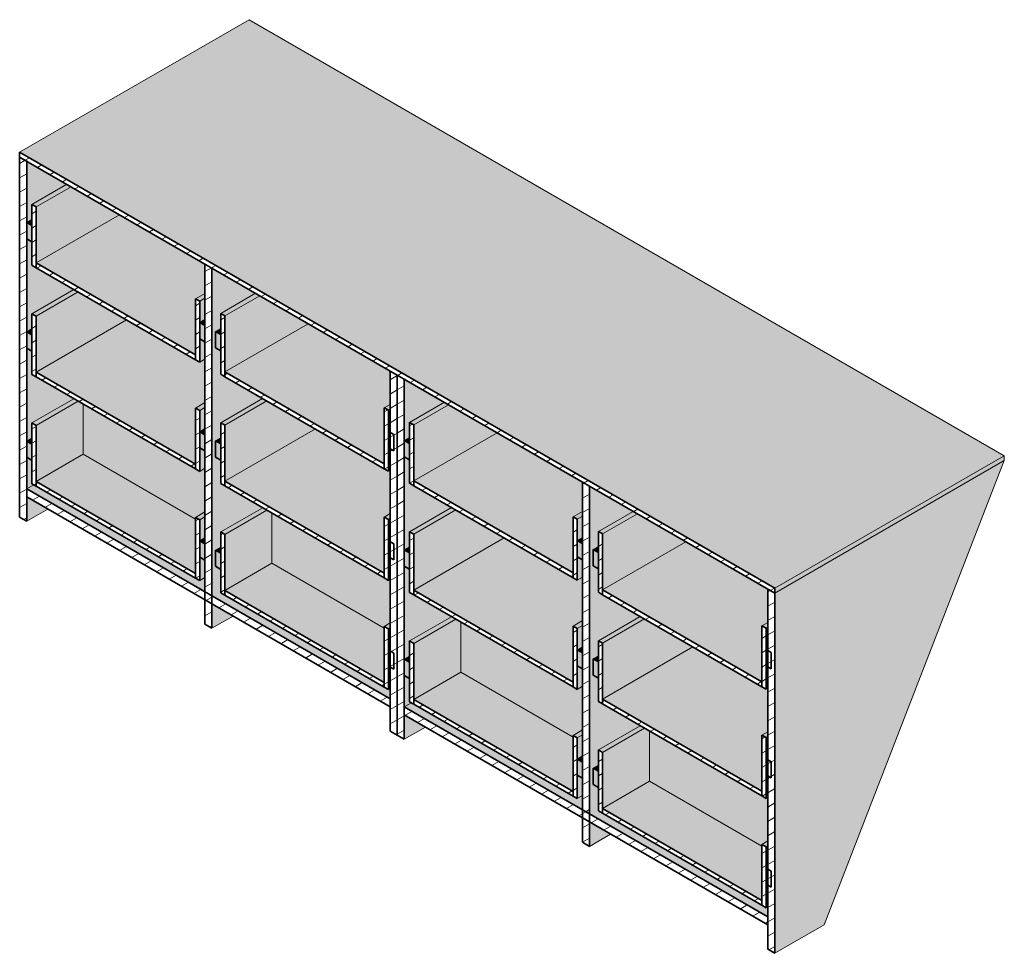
# Model space of a CAD drawing. Header units: centimetres. Extents: x 23525 to 26452, y -3614 to 11857.
# Tile 2 of 4: x 23864 to 24062, y -3610 to -3422. Entities that reach past the tile are written whole.
import ezdxf

# ---------------------------------------------------------------- set-up
doc = ezdxf.new("R2010")
doc.units = ezdxf.units.CM
doc.layers.add('A-GENM', color=13, linetype='Continuous', lineweight=18)
pattern_1 = [(30, (124668.668, 54055.853), (-1.25, 2.16506351), [])]

# ---------------------------------------------------------------- blocks, each defined once
blk = doc.blocks.new('FURN_Med_E25-S-08 - E25-S-08-9178987-E25-S-08-2')
at = {"layer": 'A-GENM'}
for points in [[(23797.52, -3536.71), (23843.71, -3510.04), (23691.67, -3422.27), (23645.49, -3448.93), (23794.17, -3534.77)], [(23648.82, -3471.21), (23665.6, -3461.52), (23655.84, -3455.88), (23648.82, -3459.94), (23648.82, -3469.26)], [(23647.97, -3463.71), (23647.97, -3462.49), (23646.91, -3463.1)], [(23680.88, -3489.72), (23680.88, -3478.45), (23682.79, -3477.35), (23682.79, -3471.45), (23665.6, -3461.52), (23648.82, -3471.21), (23670.66, -3483.82)], [(23648.82, -3493.19), (23667.01, -3482.69), (23657.25, -3477.06), (23648.82, -3481.93), (23648.82, -3490.7)], [(23686.82, -3493.15), (23703.6, -3483.46), (23693.85, -3477.83), (23686.82, -3481.88), (23686.82, -3492.75)], [(23680.88, -3511.71), (23680.88, -3500.44), (23682.79, -3499.34), (23682.79, -3490.58), (23681.73, -3491.19), (23667.01, -3482.69), (23648.82, -3493.19), (23670.66, -3505.81)], [(23682.79, -3483.82), (23682.79, -3482.59), (23681.73, -3483.21)], [(23647.97, -3485.7), (23647.97, -3484.48), (23646.91, -3485.09)], [(23685.98, -3485.66), (23685.98, -3484.43), (23684.91, -3485.04)], [(23718.89, -3511.66), (23718.89, -3500.4), (23720.09, -3499.7), (23720.09, -3492.98), (23703.6, -3483.46), (23686.82, -3493.15), (23708.67, -3505.76)], [(23648.82, -3515.19), (23658.26, -3509.74), (23658.26, -3499.63), (23657.26, -3499.05), (23648.82, -3503.92), (23648.82, -3512.69)], [(23680.88, -3522.8), (23680.88, -3522.44), (23682.79, -3521.34), (23682.79, -3512.63), (23682.73, -3512.6), (23681.73, -3513.18), (23658.26, -3499.63), (23658.26, -3509.74), (23680.26, -3522.44)], [(23686.82, -3515.14), (23705.02, -3504.63), (23695.26, -3499), (23686.82, -3503.87), (23686.82, -3512.64)], [(23724.83, -3515.09), (23741.61, -3505.41), (23731.85, -3499.77), (23724.83, -3503.83), (23724.83, -3507.44)], [(23647.97, -3507.7), (23647.97, -3506.47), (23646.91, -3507.08)], [(23682.79, -3505.81), (23682.79, -3504.58), (23681.73, -3505.19)], [(23685.98, -3507.64), (23685.98, -3506.42), (23684.91, -3507.03)], [(23718.89, -3533.65), (23718.89, -3522.38), (23720.09, -3521.69), (23720.09, -3512.93), (23719.74, -3513.13), (23705.02, -3504.63), (23686.82, -3515.14), (23708.67, -3527.75)], [(23720.09, -3505.35), (23720.09, -3504.95), (23719.74, -3505.15), (23719.82, -3505.2)], [(23723.98, -3507.6), (23723.98, -3506.37), (23722.92, -3506.99)], [(23756.9, -3533.61), (23756.9, -3522.34), (23758.81, -3521.24), (23758.81, -3515.33), (23741.61, -3505.41), (23724.83, -3515.09), (23746.68, -3527.7)], [(23680.88, -3533.71), (23680.88, -3522.8), (23658.26, -3509.74), (23648.82, -3515.19), (23662.22, -3522.93)], [(23797.52, -3537.69), (23843.71, -3511.02), (23843.71, -3510.04), (23797.52, -3536.71)], [(23797.52, -3610.19), (23807.46, -3604.45), (23843.71, -3511.02), (23797.52, -3537.69), (23797.52, -3604.58)], [(23686.82, -3537.13), (23696.27, -3531.68), (23696.27, -3521.57), (23695.27, -3520.99), (23686.82, -3525.87), (23686.82, -3536.73)], [(23718.89, -3544.74), (23718.89, -3544.38), (23720.09, -3543.68), (23720.09, -3534.92), (23719.74, -3535.12), (23696.27, -3521.57), (23696.27, -3531.68), (23718.26, -3544.38)], [(23724.83, -3537.08), (23743.02, -3526.58), (23733.27, -3520.94), (23724.83, -3525.81), (23724.83, -3534.59)], [(23762.84, -3537.04), (23779.62, -3527.35), (23769.86, -3521.72), (23762.84, -3525.77), (23762.84, -3536.71)], [(23682.79, -3527.8), (23682.79, -3526.58), (23681.73, -3527.19)], [(23720.09, -3527.34), (23720.09, -3526.93), (23719.74, -3527.14), (23719.82, -3527.18)], [(23756.9, -3555.6), (23756.9, -3544.33), (23758.81, -3543.23), (23758.81, -3534.46), (23757.75, -3535.08), (23743.02, -3526.58), (23724.83, -3537.08), (23746.68, -3549.69)], [(23758.81, -3527.7), (23758.81, -3526.48), (23757.75, -3527.09)], [(23794.91, -3555.55), (23794.91, -3544.28), (23796.11, -3543.59), (23796.11, -3536.87), (23779.62, -3527.35), (23762.84, -3537.04), (23794.17, -3555.12)], [(23685.98, -3529.64), (23685.98, -3528.42), (23684.91, -3529.03)], [(23723.98, -3529.59), (23723.98, -3528.36), (23722.92, -3528.97)], [(23761.99, -3529.54), (23761.99, -3528.32), (23760.93, -3528.93)], [(23718.89, -3555.65), (23718.89, -3544.74), (23696.27, -3531.68), (23686.82, -3537.13), (23700.22, -3544.87)], [(23724.83, -3559.08), (23734.28, -3553.63), (23734.28, -3543.51), (23733.27, -3542.94), (23724.83, -3547.81), (23724.83, -3558.63)], [(23756.9, -3566.69), (23756.9, -3566.32), (23758.81, -3565.22), (23758.81, -3556.52), (23758.75, -3556.49), (23757.75, -3557.07), (23734.28, -3543.51), (23734.28, -3553.63), (23756.27, -3566.32)], [(23762.84, -3559.02), (23781.03, -3548.52), (23771.27, -3542.89), (23762.84, -3547.76), (23762.84, -3556.53)], [(23720.09, -3549.34), (23720.09, -3548.93), (23719.74, -3549.13), (23719.82, -3549.18)], [(23758.81, -3549.69), (23758.81, -3548.47), (23757.75, -3549.08)], [(23794.91, -3577.54), (23794.91, -3566.27), (23796.11, -3565.58), (23796.11, -3556.82), (23795.75, -3557.02), (23781.03, -3548.52), (23762.84, -3559.02), (23794.17, -3577.11)], [(23796.11, -3549.24), (23796.11, -3548.83), (23795.75, -3549.04)], [(23723.98, -3551.58), (23723.98, -3550.36), (23722.92, -3550.97)], [(23761.99, -3551.53), (23761.99, -3550.31), (23760.93, -3550.92)], [(23756.9, -3577.59), (23756.9, -3566.69), (23734.28, -3553.63), (23724.83, -3559.08), (23744.6, -3570.49)], [(23762.84, -3581.02), (23772.28, -3575.57), (23772.28, -3565.46), (23771.28, -3564.88), (23762.84, -3569.75), (23762.84, -3580.61)], [(23794.91, -3588.63), (23794.91, -3588.27), (23796.11, -3587.57), (23796.11, -3578.8), (23795.75, -3579.01), (23772.28, -3565.46), (23772.28, -3575.57), (23794.28, -3588.27)], [(23758.81, -3571.69), (23758.81, -3570.46), (23757.75, -3571.08)], [(23796.11, -3571.23), (23796.11, -3570.82), (23795.75, -3571.02)], [(23761.99, -3573.53), (23761.99, -3572.3), (23760.93, -3572.91)], [(23794.91, -3599.54), (23794.91, -3588.63), (23772.28, -3575.57), (23762.84, -3581.02), (23794.17, -3599.11)], [(23796.11, -3593.22), (23796.11, -3592.82), (23795.75, -3593.02)]]:
    blk.add_hatch(color=256, dxfattribs=at).paths.add_polyline_path(points)
h = blk.add_hatch(dxfattribs=at)
h.set_pattern_fill('FP_1', color=256, style=0, pattern_type=2)
h.set_pattern_definition(pattern_1)
h.paths.add_polyline_path([(23797.52, -3537.69), (23797.52, -3536.71), (23645.49, -3448.93), (23645.49, -3449.91), (23795.82, -3536.71)])
h = blk.add_hatch(dxfattribs=at)
h.set_pattern_fill('FP_1', color=256, style=0, pattern_type=2)
h.set_pattern_definition(pattern_1)
h.paths.add_polyline_path([(23646.91, -3523.23), (23646.91, -3450.73), (23645.49, -3449.91), (23645.49, -3522.42)])
h = blk.add_hatch(color=256, dxfattribs=at)
h.paths.add_polyline_path([(23646.91, -3523.23), (23651.15, -3520.78), (23646.91, -3518.33)])
h.paths.add_polyline_path([(23646.91, -3516.7), (23648.32, -3515.89), (23647.97, -3515.68), (23647.97, -3510.96), (23646.91, -3510.35), (23646.91, -3516.25)])
h.paths.add_polyline_path([(23646.91, -3507.08), (23647.97, -3506.47), (23647.97, -3503.43), (23656.41, -3498.56), (23647.97, -3493.68), (23647.97, -3488.97), (23646.91, -3488.35), (23646.91, -3503.92)])
h.paths.add_polyline_path([(23646.91, -3485.09), (23647.97, -3484.48), (23647.97, -3481.44), (23656.4, -3476.57), (23647.97, -3471.7), (23647.97, -3466.98), (23646.91, -3466.37), (23646.91, -3481.93)])
h.paths.add_polyline_path([(23646.91, -3463.1), (23647.97, -3462.49), (23647.97, -3459.45), (23654.99, -3455.4), (23646.91, -3450.73), (23646.91, -3461.04)])
h = blk.add_hatch(color=256, dxfattribs=at)
h.paths.add_polyline_path([(23681.73, -3478.94), (23682.79, -3478.33), (23682.79, -3477.35), (23680.88, -3478.45)])
h.paths.add_polyline_path([(23648.82, -3459.94), (23655.84, -3455.88), (23654.99, -3455.4), (23647.97, -3459.45)])
h = blk.add_hatch(dxfattribs=at)
h.set_pattern_fill('FP_1', color=256, style=0, pattern_type=2)
h.set_pattern_definition(pattern_1)
h.paths.add_polyline_path([(23681.73, -3491.19), (23681.73, -3478.94), (23680.88, -3478.45), (23680.88, -3490.7)])
h.paths.add_polyline_path([(23648.82, -3472.19), (23648.82, -3459.94), (23647.97, -3459.45), (23647.97, -3471.7)])
h = blk.add_hatch(color=256, dxfattribs=at)
h.paths.add_polyline_path([(23682.79, -3487.08), (23682.79, -3483.82), (23681.73, -3483.21), (23681.73, -3486.47)])
h.paths.add_polyline_path([(23647.97, -3466.98), (23647.97, -3463.71), (23646.91, -3463.1), (23646.91, -3466.37)])
h = blk.add_hatch(dxfattribs=at)
h.set_pattern_fill('FP_1', color=256, style=0, pattern_type=2)
h.set_pattern_definition(pattern_1)
h.paths.add_polyline_path([(23680.88, -3490.7), (23680.88, -3489.72), (23648.82, -3471.21), (23648.82, -3472.19), (23679.19, -3489.72)])
h = blk.add_hatch(dxfattribs=at)
h.set_pattern_fill('FP_1', color=256, style=0, pattern_type=2)
h.set_pattern_definition(pattern_1)
h.paths.add_polyline_path([(23684.21, -3544.77), (23684.21, -3539.87), (23682.79, -3539.05), (23682.79, -3543.95)])
h.paths.add_polyline_path([(23684.21, -3538.24), (23684.21, -3472.26), (23682.79, -3471.45), (23682.79, -3537.42)])
h = blk.add_hatch(color=256, dxfattribs=at)
h.paths.add_polyline_path([(23684.21, -3544.77), (23688.45, -3542.32), (23684.21, -3539.87)])
h.paths.add_polyline_path([(23684.21, -3538.24), (23685.98, -3537.22), (23685.98, -3532.91), (23684.91, -3532.29), (23684.91, -3529.03), (23685.98, -3528.42), (23685.98, -3525.38), (23694.42, -3520.5), (23685.98, -3515.63), (23685.98, -3510.91), (23684.91, -3510.3), (23684.91, -3507.03), (23685.98, -3506.42), (23685.98, -3503.38), (23694.41, -3498.51), (23685.98, -3493.64), (23685.98, -3488.92), (23684.91, -3488.31), (23684.91, -3485.04), (23685.98, -3484.43), (23685.98, -3481.39), (23693, -3477.34), (23684.21, -3472.26), (23684.21, -3538.11)])
h = blk.add_hatch(color=256, dxfattribs=at)
h.paths.add_polyline_path([(23681.73, -3500.93), (23682.79, -3500.32), (23682.79, -3499.34), (23680.88, -3500.44)])
h.paths.add_polyline_path([(23648.82, -3481.93), (23657.25, -3477.06), (23656.4, -3476.57), (23647.97, -3481.44), (23648.28, -3481.62)])
h = blk.add_hatch(color=256, dxfattribs=at)
h.paths.add_polyline_path([(23681.73, -3491.19), (23682.79, -3490.58), (23682.79, -3487.08), (23681.73, -3486.47), (23681.73, -3489.72)])
h.paths.add_polyline_path([(23681.73, -3483.21), (23682.79, -3482.59), (23682.79, -3478.33), (23681.73, -3478.94)])
h = blk.add_hatch(color=256, dxfattribs=at)
h.paths.add_polyline_path([(23719.74, -3500.89), (23720.09, -3500.67), (23720.09, -3499.7), (23718.89, -3500.4)])
h.paths.add_polyline_path([(23686.82, -3481.88), (23693.85, -3477.83), (23693, -3477.34), (23685.98, -3481.39)])
h = blk.add_hatch(dxfattribs=at)
h.set_pattern_fill('FP_1', color=256, style=0, pattern_type=2)
h.set_pattern_definition(pattern_1)
h.paths.add_polyline_path([(23681.73, -3513.18), (23681.73, -3500.93), (23680.88, -3500.44), (23680.88, -3512.69)])
h.paths.add_polyline_path([(23648.82, -3494.17), (23648.82, -3481.93), (23647.97, -3481.44), (23647.97, -3493.68)])
h = blk.add_hatch(dxfattribs=at)
h.set_pattern_fill('FP_1', color=256, style=0, pattern_type=2)
h.set_pattern_definition(pattern_1)
h.paths.add_polyline_path([(23719.74, -3513.13), (23719.74, -3500.89), (23718.89, -3500.4), (23718.89, -3512.64)])
h.paths.add_polyline_path([(23686.82, -3494.13), (23686.82, -3481.88), (23685.98, -3481.39), (23685.98, -3493.64)])
h = blk.add_hatch(color=256, dxfattribs=at)
h.paths.add_polyline_path([(23682.79, -3509.07), (23682.79, -3505.81), (23681.73, -3505.19), (23681.73, -3508.46)])
h.paths.add_polyline_path([(23647.97, -3488.97), (23647.97, -3485.7), (23646.91, -3485.09), (23646.91, -3488.35)])
h = blk.add_hatch(color=256, dxfattribs=at)
h.paths.add_polyline_path([(23720.09, -3508.62), (23720.09, -3505.35), (23719.74, -3505.15), (23719.74, -3508.42), (23719.82, -3508.46)])
h.paths.add_polyline_path([(23685.98, -3488.92), (23685.98, -3485.66), (23684.91, -3485.04), (23684.91, -3488.31), (23685.82, -3488.83)])
h = blk.add_hatch(dxfattribs=at)
h.set_pattern_fill('FP_1', color=256, style=0, pattern_type=2)
h.set_pattern_definition(pattern_1)
h.paths.add_polyline_path([(23680.88, -3512.69), (23680.88, -3511.71), (23648.82, -3493.19), (23648.82, -3494.17), (23679.19, -3511.71)])
h = blk.add_hatch(dxfattribs=at)
h.set_pattern_fill('FP_1', color=256, style=0, pattern_type=2)
h.set_pattern_definition(pattern_1)
h.paths.add_polyline_path([(23718.89, -3512.64), (23718.89, -3511.66), (23686.82, -3493.15), (23686.82, -3494.13), (23717.19, -3511.66)])
h = blk.add_hatch(dxfattribs=at)
h.set_pattern_fill('FP_1', color=256, style=0, pattern_type=2)
h.set_pattern_definition(pattern_1)
h.paths.add_polyline_path([(23721.51, -3566.3), (23721.51, -3493.8), (23720.09, -3492.98), (23720.09, -3565.49)])
h = blk.add_hatch(dxfattribs=at)
h.set_pattern_fill('FP_1', color=256, style=0, pattern_type=2)
h.set_pattern_definition(pattern_1)
h.paths.add_polyline_path([(23722.92, -3567.12), (23722.92, -3494.62), (23721.51, -3493.8), (23721.51, -3566.3)])
h = blk.add_hatch(color=256, dxfattribs=at)
h.paths.add_polyline_path([(23722.92, -3567.12), (23727.16, -3564.67), (23722.92, -3562.22), (23722.92, -3566.3)])
h.paths.add_polyline_path([(23722.92, -3560.59), (23724.34, -3559.77), (23723.98, -3559.57), (23723.98, -3554.85), (23722.92, -3554.24), (23722.92, -3560.06)])
h.paths.add_polyline_path([(23722.92, -3550.97), (23723.98, -3550.36), (23723.98, -3547.32), (23732.43, -3542.45), (23723.98, -3537.57), (23723.98, -3532.85), (23722.92, -3532.24), (23722.92, -3547.81)])
h.paths.add_polyline_path([(23722.92, -3528.97), (23723.98, -3528.36), (23723.98, -3525.32), (23732.42, -3520.45), (23723.98, -3515.58), (23723.98, -3510.86), (23722.92, -3510.25), (23722.92, -3526.92)])
h.paths.add_polyline_path([(23722.92, -3506.99), (23723.98, -3506.37), (23723.98, -3503.34), (23731, -3499.28), (23722.92, -3494.62), (23722.92, -3504.93)])
h = blk.add_hatch(color=256, dxfattribs=at)
h.paths.add_polyline_path([(23681.73, -3522.93), (23682.79, -3522.32), (23682.79, -3521.34), (23680.88, -3522.44)])
h.paths.add_polyline_path([(23682.79, -3512.63), (23682.79, -3512.57), (23682.73, -3512.6)])
h.paths.add_polyline_path([(23648.82, -3503.92), (23657.26, -3499.05), (23656.41, -3498.56), (23647.97, -3503.43)])
h = blk.add_hatch(color=256, dxfattribs=at)
h.paths.add_polyline_path([(23719.74, -3522.87), (23720.09, -3522.65), (23720.09, -3521.69), (23718.89, -3522.38)])
h.paths.add_polyline_path([(23686.82, -3503.87), (23695.26, -3499), (23694.41, -3498.51), (23685.98, -3503.38), (23686.29, -3503.56)])
h = blk.add_hatch(color=256, dxfattribs=at)
h.paths.add_polyline_path([(23681.73, -3513.18), (23682.79, -3512.57), (23682.79, -3509.07), (23681.73, -3508.46), (23681.73, -3512.02)])
h.paths.add_polyline_path([(23681.73, -3505.19), (23682.79, -3504.58), (23682.79, -3500.32), (23681.73, -3500.93)])
h = blk.add_hatch(color=256, dxfattribs=at)
h.paths.add_polyline_path([(23757.75, -3522.83), (23758.81, -3522.22), (23758.81, -3521.24), (23756.9, -3522.34)])
h.paths.add_polyline_path([(23724.83, -3503.83), (23731.85, -3499.77), (23731, -3499.28), (23723.98, -3503.34), (23724.24, -3503.49)])
h = blk.add_hatch(color=256, dxfattribs=at)
h.paths.add_polyline_path([(23719.74, -3513.13), (23720.09, -3512.93), (23720.09, -3508.62), (23719.74, -3508.42), (23719.74, -3511.66)])
h.paths.add_polyline_path([(23719.74, -3505.15), (23720.09, -3504.95), (23720.09, -3500.68), (23719.74, -3500.89)])
h = blk.add_hatch(dxfattribs=at)
h.set_pattern_fill('FP_1', color=256, style=0, pattern_type=2)
h.set_pattern_definition(pattern_1)
h.paths.add_polyline_path([(23681.73, -3535.17), (23681.73, -3522.93), (23680.88, -3522.44), (23680.88, -3534.69)])
h.paths.add_polyline_path([(23648.82, -3516.17), (23648.82, -3503.92), (23647.97, -3503.43), (23647.97, -3515.68), (23648.32, -3515.89)])
h = blk.add_hatch(dxfattribs=at)
h.set_pattern_fill('FP_1', color=256, style=0, pattern_type=2)
h.set_pattern_definition(pattern_1)
h.paths.add_polyline_path([(23719.74, -3535.12), (23719.74, -3522.87), (23718.89, -3522.38), (23718.89, -3534.63)])
h.paths.add_polyline_path([(23686.82, -3516.12), (23686.82, -3503.87), (23685.98, -3503.38), (23685.98, -3515.63)])
h = blk.add_hatch(dxfattribs=at)
h.set_pattern_fill('FP_1', color=256, style=0, pattern_type=2)
h.set_pattern_definition(pattern_1)
h.paths.add_polyline_path([(23757.75, -3535.08), (23757.75, -3522.83), (23756.9, -3522.34), (23756.9, -3534.59)])
h.paths.add_polyline_path([(23724.83, -3516.07), (23724.83, -3503.83), (23723.98, -3503.34), (23723.98, -3515.58)])
h = blk.add_hatch(color=256, dxfattribs=at)
h.paths.add_polyline_path([(23682.79, -3531.07), (23682.79, -3527.8), (23681.73, -3527.19), (23681.73, -3530.46)])
h.paths.add_polyline_path([(23647.97, -3510.96), (23647.97, -3507.7), (23646.91, -3507.08), (23646.91, -3510.35)])
h = blk.add_hatch(color=256, dxfattribs=at)
h.paths.add_polyline_path([(23720.09, -3530.61), (23720.09, -3527.34), (23719.74, -3527.14), (23719.74, -3530.4), (23719.82, -3530.45)])
h.paths.add_polyline_path([(23685.98, -3510.91), (23685.98, -3507.64), (23684.91, -3507.03), (23684.91, -3510.3)])
h = blk.add_hatch(color=256, dxfattribs=at)
h.paths.add_polyline_path([(23758.81, -3530.97), (23758.81, -3527.7), (23757.75, -3527.09), (23757.75, -3530.36)])
h.paths.add_polyline_path([(23723.98, -3510.86), (23723.98, -3507.6), (23722.92, -3506.99), (23722.92, -3510.25)])
h = blk.add_hatch(color=256, dxfattribs=at)
h.paths.add_polyline_path([(23720.09, -3558.96), (23720.09, -3556.91), (23719.74, -3557.12), (23685.98, -3537.62), (23685.98, -3537.22), (23684.21, -3538.24), (23719.82, -3558.8)])
h.paths.add_polyline_path([(23682.79, -3537.42), (23682.79, -3534.56), (23681.73, -3535.17), (23648.32, -3515.89), (23646.91, -3516.7), (23681.73, -3536.81)])
h = blk.add_hatch(dxfattribs=at)
h.set_pattern_fill('FP_1', color=256, style=0, pattern_type=2)
h.set_pattern_definition(pattern_1)
h.paths.add_polyline_path([(23680.88, -3534.69), (23680.88, -3533.71), (23648.82, -3515.19), (23648.82, -3516.17), (23679.19, -3533.71)])
h = blk.add_hatch(dxfattribs=at)
h.set_pattern_fill('FP_1', color=256, style=0, pattern_type=2)
h.set_pattern_definition(pattern_1)
h.paths.add_polyline_path([(23718.89, -3534.63), (23718.89, -3533.65), (23686.82, -3515.14), (23686.82, -3516.12), (23717.19, -3533.65)])
h = blk.add_hatch(dxfattribs=at)
h.set_pattern_fill('FP_1', color=256, style=0, pattern_type=2)
h.set_pattern_definition(pattern_1)
h.paths.add_polyline_path([(23756.9, -3534.59), (23756.9, -3533.61), (23724.83, -3515.09), (23724.83, -3516.07), (23755.2, -3533.61)])
h = blk.add_hatch(dxfattribs=at)
h.set_pattern_fill('FP_1', color=256, style=0, pattern_type=2)
h.set_pattern_definition(pattern_1)
h.paths.add_polyline_path([(23760.22, -3588.66), (23760.22, -3583.76), (23758.81, -3582.94), (23758.81, -3587.84)])
h.paths.add_polyline_path([(23760.22, -3582.12), (23760.22, -3516.15), (23758.81, -3515.33), (23758.81, -3581.31)])
h = blk.add_hatch(color=256, dxfattribs=at)
h.paths.add_polyline_path([(23760.22, -3588.66), (23764.46, -3586.21), (23760.22, -3583.76)])
h.paths.add_polyline_path([(23760.22, -3582.12), (23761.99, -3581.1), (23761.99, -3576.79), (23760.93, -3576.18), (23760.93, -3572.91), (23761.99, -3572.3), (23761.99, -3569.26), (23770.43, -3564.39), (23761.99, -3559.51), (23761.99, -3554.8), (23760.93, -3554.18), (23760.93, -3550.92), (23761.99, -3550.31), (23761.99, -3547.27), (23770.43, -3542.4), (23761.99, -3537.53), (23761.99, -3532.81), (23760.93, -3532.2), (23760.93, -3528.93), (23761.99, -3528.32), (23761.99, -3525.28), (23769.01, -3521.23), (23760.22, -3516.15), (23760.22, -3582)])
h = blk.add_hatch(dxfattribs=at)
h.set_pattern_fill('FP_1', color=256, style=0, pattern_type=2)
h.set_pattern_definition(pattern_1)
h.paths.add_polyline_path([(23720.09, -3560.59), (23720.09, -3558.96), (23646.91, -3516.7), (23646.91, -3518.33), (23719.82, -3560.43)])
h = blk.add_hatch(color=256, dxfattribs=at)
h.paths.add_polyline_path([(23681.73, -3535.17), (23682.79, -3534.56), (23682.79, -3531.07), (23681.73, -3530.46), (23681.73, -3533.75)])
h.paths.add_polyline_path([(23681.73, -3527.19), (23682.79, -3526.58), (23682.79, -3522.32), (23681.73, -3522.93), (23681.73, -3523.45)])
h = blk.add_hatch(color=256, dxfattribs=at)
h.paths.add_polyline_path([(23719.74, -3544.87), (23720.09, -3544.67), (23720.09, -3543.69), (23718.89, -3544.38)])
h.paths.add_polyline_path([(23686.82, -3525.87), (23695.27, -3520.99), (23694.42, -3520.5), (23685.98, -3525.38)])
h = blk.add_hatch(color=256, dxfattribs=at)
h.paths.add_polyline_path([(23757.75, -3544.82), (23758.81, -3544.21), (23758.81, -3543.23), (23756.9, -3544.33)])
h.paths.add_polyline_path([(23724.83, -3525.81), (23733.27, -3520.94), (23732.42, -3520.45), (23723.98, -3525.32), (23724.3, -3525.5)])
h = blk.add_hatch(color=256, dxfattribs=at)
h.paths.add_polyline_path([(23757.75, -3535.08), (23758.81, -3534.46), (23758.81, -3530.97), (23757.75, -3530.36), (23757.75, -3533.61)])
h.paths.add_polyline_path([(23757.75, -3527.09), (23758.81, -3526.48), (23758.81, -3522.22), (23757.75, -3522.83)])
h = blk.add_hatch(color=256, dxfattribs=at)
h.paths.add_polyline_path([(23795.75, -3544.77), (23796.11, -3544.56), (23796.11, -3543.59), (23794.91, -3544.28)])
h.paths.add_polyline_path([(23762.84, -3525.77), (23769.86, -3521.72), (23769.01, -3521.23), (23761.99, -3525.28)])
h = blk.add_hatch(color=256, dxfattribs=at)
h.paths.add_polyline_path([(23719.74, -3535.12), (23720.09, -3534.92), (23720.09, -3530.61), (23719.74, -3530.4), (23719.74, -3533.97)])
h.paths.add_polyline_path([(23719.74, -3527.14), (23720.09, -3526.93), (23720.09, -3522.67), (23719.74, -3522.87)])
h = blk.add_hatch(dxfattribs=at)
h.set_pattern_fill('FP_1', color=256, style=0, pattern_type=2)
h.set_pattern_definition(pattern_1)
h.paths.add_polyline_path([(23719.74, -3557.12), (23719.74, -3544.87), (23718.89, -3544.38), (23718.89, -3556.63)])
h.paths.add_polyline_path([(23686.82, -3538.11), (23686.82, -3525.87), (23685.98, -3525.38), (23685.98, -3537.62)])
h = blk.add_hatch(dxfattribs=at)
h.set_pattern_fill('FP_1', color=256, style=0, pattern_type=2)
h.set_pattern_definition(pattern_1)
h.paths.add_polyline_path([(23757.75, -3557.07), (23757.75, -3544.82), (23756.9, -3544.33), (23756.9, -3556.58)])
h.paths.add_polyline_path([(23724.83, -3538.06), (23724.83, -3525.81), (23723.98, -3525.32), (23723.98, -3537.57)])
h = blk.add_hatch(dxfattribs=at)
h.set_pattern_fill('FP_1', color=256, style=0, pattern_type=2)
h.set_pattern_definition(pattern_1)
h.paths.add_polyline_path([(23795.75, -3557.02), (23795.75, -3544.77), (23794.91, -3544.28), (23794.91, -3556.53)])
h.paths.add_polyline_path([(23762.84, -3538.02), (23762.84, -3525.77), (23761.99, -3525.28), (23761.99, -3537.53), (23762.27, -3537.69)])
h = blk.add_hatch(color=256, dxfattribs=at)
h.paths.add_polyline_path([(23720.09, -3552.6), (23720.09, -3549.34), (23719.74, -3549.13), (23719.74, -3552.4), (23719.82, -3552.45)])
h.paths.add_polyline_path([(23685.98, -3532.91), (23685.98, -3529.64), (23684.91, -3529.03), (23684.91, -3532.29)])
h = blk.add_hatch(color=256, dxfattribs=at)
h.paths.add_polyline_path([(23758.81, -3552.96), (23758.81, -3549.69), (23757.75, -3549.08), (23757.75, -3552.35)])
h.paths.add_polyline_path([(23723.98, -3532.85), (23723.98, -3529.59), (23722.92, -3528.97), (23722.92, -3532.24)])
h = blk.add_hatch(color=256, dxfattribs=at)
h.paths.add_polyline_path([(23796.11, -3552.51), (23796.11, -3549.24), (23795.75, -3549.04), (23795.75, -3552.3)])
h.paths.add_polyline_path([(23761.99, -3532.81), (23761.99, -3529.54), (23760.93, -3528.93), (23760.93, -3532.2)])
h = blk.add_hatch(dxfattribs=at)
h.set_pattern_fill('FP_1', color=256, style=0, pattern_type=2)
h.set_pattern_definition(pattern_1)
h.paths.add_polyline_path([(23718.89, -3556.63), (23718.89, -3555.65), (23686.82, -3537.13), (23686.82, -3538.11), (23717.19, -3555.65)])
h = blk.add_hatch(dxfattribs=at)
h.set_pattern_fill('FP_1', color=256, style=0, pattern_type=2)
h.set_pattern_definition(pattern_1)
h.paths.add_polyline_path([(23756.9, -3556.58), (23756.9, -3555.6), (23724.83, -3537.08), (23724.83, -3538.06), (23755.2, -3555.6)])
h = blk.add_hatch(dxfattribs=at)
h.set_pattern_fill('FP_1', color=256, style=0, pattern_type=2)
h.set_pattern_definition(pattern_1)
h.paths.add_polyline_path([(23794.91, -3556.53), (23794.91, -3555.55), (23762.84, -3537.04), (23762.84, -3538.02), (23794.17, -3556.1)])
h = blk.add_hatch(dxfattribs=at)
h.set_pattern_fill('FP_1', color=256, style=0, pattern_type=2)
h.set_pattern_definition(pattern_1)
h.paths.add_polyline_path([(23797.52, -3610.19), (23797.52, -3537.69), (23796.11, -3536.87), (23796.11, -3609.37)])
h = blk.add_hatch(color=256, dxfattribs=at)
h.paths.add_polyline_path([(23757.75, -3566.81), (23758.81, -3566.2), (23758.81, -3565.22), (23756.9, -3566.32)])
h.paths.add_polyline_path([(23758.81, -3556.52), (23758.81, -3556.45), (23758.75, -3556.49)])
h.paths.add_polyline_path([(23724.83, -3547.81), (23733.27, -3542.94), (23732.43, -3542.45), (23723.98, -3547.32)])
h = blk.add_hatch(color=256, dxfattribs=at)
h.paths.add_polyline_path([(23795.75, -3566.76), (23796.11, -3566.54), (23796.11, -3565.58), (23794.91, -3566.27)])
h.paths.add_polyline_path([(23762.84, -3547.76), (23771.27, -3542.89), (23770.43, -3542.4), (23761.99, -3547.27), (23762.3, -3547.45)])
h = blk.add_hatch(color=256, dxfattribs=at)
h.paths.add_polyline_path([(23719.74, -3557.12), (23720.09, -3556.91), (23720.09, -3552.6), (23719.74, -3552.4), (23719.74, -3555.69)])
h.paths.add_polyline_path([(23719.74, -3549.13), (23720.09, -3548.93), (23720.09, -3544.67), (23719.74, -3544.87), (23719.74, -3545.39)])
h = blk.add_hatch(color=256, dxfattribs=at)
h.paths.add_polyline_path([(23757.75, -3557.07), (23758.81, -3556.45), (23758.81, -3552.96), (23757.75, -3552.35), (23757.75, -3555.91)])
h.paths.add_polyline_path([(23757.75, -3549.08), (23758.81, -3548.47), (23758.81, -3544.21), (23757.75, -3544.82)])
h = blk.add_hatch(color=256, dxfattribs=at)
h.paths.add_polyline_path([(23795.75, -3557.02), (23796.11, -3556.82), (23796.11, -3552.51), (23795.75, -3552.3), (23795.75, -3555.55)])
h.paths.add_polyline_path([(23795.75, -3549.04), (23796.11, -3548.83), (23796.11, -3544.57), (23795.75, -3544.77)])
h = blk.add_hatch(dxfattribs=at)
h.set_pattern_fill('FP_1', color=256, style=0, pattern_type=2)
h.set_pattern_definition(pattern_1)
h.paths.add_polyline_path([(23757.75, -3579.06), (23757.75, -3566.81), (23756.9, -3566.32), (23756.9, -3578.57)])
h.paths.add_polyline_path([(23724.83, -3560.06), (23724.83, -3547.81), (23723.98, -3547.32), (23723.98, -3559.57), (23724.34, -3559.77)])
h = blk.add_hatch(dxfattribs=at)
h.set_pattern_fill('FP_1', color=256, style=0, pattern_type=2)
h.set_pattern_definition(pattern_1)
h.paths.add_polyline_path([(23795.75, -3579.01), (23795.75, -3566.76), (23794.91, -3566.27), (23794.91, -3578.52)])
h.paths.add_polyline_path([(23762.84, -3560), (23762.84, -3547.76), (23761.99, -3547.27), (23761.99, -3559.51)])
h = blk.add_hatch(color=256, dxfattribs=at)
h.paths.add_polyline_path([(23758.81, -3574.96), (23758.81, -3571.69), (23757.75, -3571.08), (23757.75, -3574.34)])
h.paths.add_polyline_path([(23723.98, -3554.85), (23723.98, -3551.58), (23722.92, -3550.97), (23722.92, -3554.24)])
h = blk.add_hatch(color=256, dxfattribs=at)
h.paths.add_polyline_path([(23796.11, -3574.49), (23796.11, -3571.23), (23795.75, -3571.02), (23795.75, -3574.29)])
h.paths.add_polyline_path([(23761.99, -3554.8), (23761.99, -3551.53), (23760.93, -3550.92), (23760.93, -3554.18)])
h = blk.add_hatch(color=256, dxfattribs=at)
h.paths.add_polyline_path([(23796.11, -3602.84), (23796.11, -3600.8), (23795.75, -3601.01), (23761.99, -3581.51), (23761.99, -3581.1), (23760.22, -3582.12), (23795.75, -3602.64)])
h.paths.add_polyline_path([(23758.81, -3581.31), (23758.81, -3578.45), (23757.75, -3579.06), (23724.34, -3559.77), (23722.92, -3560.59), (23757.75, -3580.69)])
h = blk.add_hatch(dxfattribs=at)
h.set_pattern_fill('FP_1', color=256, style=0, pattern_type=2)
h.set_pattern_definition(pattern_1)
h.paths.add_polyline_path([(23756.9, -3578.57), (23756.9, -3577.59), (23724.83, -3559.08), (23724.83, -3560.06), (23755.2, -3577.59)])
h = blk.add_hatch(dxfattribs=at)
h.set_pattern_fill('FP_1', color=256, style=0, pattern_type=2)
h.set_pattern_definition(pattern_1)
h.paths.add_polyline_path([(23794.91, -3578.52), (23794.91, -3577.54), (23762.84, -3559.02), (23762.84, -3560), (23794.17, -3578.09)])
h = blk.add_hatch(dxfattribs=at)
h.set_pattern_fill('FP_1', color=256, style=0, pattern_type=2)
h.set_pattern_definition(pattern_1)
h.paths.add_polyline_path([(23796.11, -3604.48), (23796.11, -3602.84), (23722.92, -3560.59), (23722.92, -3562.22), (23794.17, -3603.36)])
h = blk.add_hatch(color=256, dxfattribs=at)
h.paths.add_polyline_path([(23795.75, -3588.76), (23796.11, -3588.55), (23796.11, -3587.57), (23794.91, -3588.27)])
h.paths.add_polyline_path([(23762.84, -3569.75), (23771.28, -3564.88), (23770.43, -3564.39), (23761.99, -3569.26)])
h = blk.add_hatch(color=256, dxfattribs=at)
h.paths.add_polyline_path([(23757.75, -3579.06), (23758.81, -3578.45), (23758.81, -3574.96), (23757.75, -3574.34), (23757.75, -3577.64)])
h.paths.add_polyline_path([(23757.75, -3571.08), (23758.81, -3570.46), (23758.81, -3566.2), (23757.75, -3566.81), (23757.75, -3567.33)])
h = blk.add_hatch(color=256, dxfattribs=at)
h.paths.add_polyline_path([(23795.75, -3579.01), (23796.11, -3578.8), (23796.11, -3574.49), (23795.75, -3574.29), (23795.75, -3577.85)])
h.paths.add_polyline_path([(23795.75, -3571.02), (23796.11, -3570.82), (23796.11, -3566.56), (23795.75, -3566.76)])
h = blk.add_hatch(dxfattribs=at)
h.set_pattern_fill('FP_1', color=256, style=0, pattern_type=2)
h.set_pattern_definition(pattern_1)
h.paths.add_polyline_path([(23795.75, -3601.01), (23795.75, -3588.76), (23794.91, -3588.27), (23794.91, -3600.52)])
h.paths.add_polyline_path([(23762.84, -3582), (23762.84, -3569.75), (23761.99, -3569.26), (23761.99, -3581.51)])
h = blk.add_hatch(color=256, dxfattribs=at)
h.paths.add_polyline_path([(23796.11, -3596.49), (23796.11, -3593.22), (23795.75, -3593.02), (23795.75, -3596.29)])
h.paths.add_polyline_path([(23761.99, -3576.79), (23761.99, -3573.53), (23760.93, -3572.91), (23760.93, -3576.18)])
h = blk.add_hatch(dxfattribs=at)
h.set_pattern_fill('FP_1', color=256, style=0, pattern_type=2)
h.set_pattern_definition(pattern_1)
h.paths.add_polyline_path([(23794.91, -3600.52), (23794.91, -3599.54), (23762.84, -3581.02), (23762.84, -3582), (23794.17, -3600.09)])
h = blk.add_hatch(color=256, dxfattribs=at)
h.paths.add_polyline_path([(23795.75, -3601.01), (23796.11, -3600.8), (23796.11, -3596.49), (23795.75, -3596.29), (23795.75, -3599.58)])
h.paths.add_polyline_path([(23795.75, -3593.02), (23796.11, -3592.82), (23796.11, -3588.55), (23795.75, -3588.76), (23795.75, -3589.28)])
for p, q in [((23691.69, -3422.26), (23645.49, -3448.93)), ((23843.71, -3510.04), (23691.69, -3422.26)), ((23654.99, -3455.4), (23647.97, -3459.45)), ((23648.82, -3459.94), (23655.84, -3455.88)), ((23647.97, -3462.49), (23646.91, -3463.1)), ((23665.6, -3461.52), (23648.82, -3471.21)), ((23656.4, -3476.57), (23647.97, -3481.44)), ((23648.82, -3481.93), (23657.25, -3477.06)), ((23682.79, -3477.35), (23680.88, -3478.45)), ((23681.73, -3478.94), (23682.79, -3478.33)), ((23693, -3477.34), (23685.98, -3481.39)), ((23686.82, -3481.88), (23693.85, -3477.83)), ((23667.01, -3482.69), (23648.82, -3493.19)), ((23682.79, -3482.59), (23681.73, -3483.21)), ((23647.97, -3484.48), (23646.91, -3485.09)), ((23685.98, -3484.43), (23684.91, -3485.04)), ((23703.6, -3483.46), (23686.82, -3493.15)), ((23682.79, -3490.58), (23681.73, -3491.19)), ((23656.41, -3498.56), (23647.97, -3503.43)), ((23694.41, -3498.51), (23685.98, -3503.38)), ((23648.82, -3503.92), (23657.26, -3499.05)), ((23658.26, -3509.74), (23658.26, -3499.63)), ((23682.79, -3499.34), (23680.88, -3500.44)), ((23681.73, -3500.93), (23682.79, -3500.32)), ((23686.82, -3503.87), (23695.26, -3499)), ((23720.09, -3499.7), (23718.89, -3500.4)), ((23731, -3499.28), (23723.98, -3503.34)), ((23724.83, -3503.83), (23731.85, -3499.77)), ((23719.74, -3500.89), (23720.09, -3500.68)), ((23647.97, -3506.47), (23646.91, -3507.08)), ((23682.79, -3504.58), (23681.73, -3505.19)), ((23685.98, -3506.42), (23684.91, -3507.03)), ((23705.02, -3504.63), (23686.82, -3515.14)), ((23720.09, -3504.95), (23719.74, -3505.15)), ((23723.98, -3506.37), (23722.92, -3506.99)), ((23741.61, -3505.41), (23724.83, -3515.09)), ((23658.26, -3509.74), (23648.82, -3515.19)), ((23680.88, -3522.8), (23658.26, -3509.74)), ((23797.52, -3536.71), (23843.71, -3510.04)), ((23843.71, -3510.04), (23843.71, -3511.02)), ((23843.71, -3511.02), (23797.52, -3537.69)), ((23843.71, -3511.02), (23797.52, -3537.69)), ((23807.46, -3604.45), (23843.71, -3511.02)), ((23682.79, -3512.57), (23681.73, -3513.18)), ((23682.73, -3512.6), (23682.79, -3512.63)), ((23720.09, -3512.93), (23719.74, -3513.13)), ((23648.32, -3515.89), (23646.91, -3516.7)), ((23646.91, -3523.23), (23651.15, -3520.78)), ((23682.79, -3521.34), (23680.88, -3522.44)), ((23681.73, -3522.93), (23682.79, -3522.32)), ((23694.42, -3520.5), (23685.98, -3525.38)), ((23686.82, -3525.87), (23695.27, -3520.99)), ((23696.27, -3531.68), (23696.27, -3521.57)), ((23720.09, -3521.69), (23718.89, -3522.38)), ((23732.42, -3520.45), (23723.98, -3525.32)), ((23724.83, -3525.81), (23733.27, -3520.94)), ((23758.81, -3521.24), (23756.9, -3522.34)), ((23757.75, -3522.83), (23758.81, -3522.22)), ((23769.01, -3521.23), (23761.99, -3525.28)), ((23762.84, -3525.77), (23769.86, -3521.72)), ((23719.74, -3522.87), (23720.09, -3522.67)), ((23682.79, -3526.58), (23681.73, -3527.19)), ((23720.09, -3526.93), (23719.74, -3527.14)), ((23743.02, -3526.58), (23724.83, -3537.08)), ((23758.81, -3526.48), (23757.75, -3527.09)), ((23779.62, -3527.35), (23762.84, -3537.04)), ((23685.98, -3528.42), (23684.91, -3529.03)), ((23723.98, -3528.36), (23722.92, -3528.97)), ((23761.99, -3528.32), (23760.93, -3528.93)), ((23696.27, -3531.68), (23686.82, -3537.13)), ((23718.89, -3544.74), (23696.27, -3531.68)), ((23682.79, -3534.56), (23681.73, -3535.17)), ((23720.09, -3534.92), (23719.74, -3535.12)), ((23758.81, -3534.46), (23757.75, -3535.08)), ((23684.21, -3544.77), (23688.45, -3542.32)), ((23720.09, -3543.69), (23718.89, -3544.38)), ((23732.43, -3542.45), (23723.98, -3547.32)), ((23724.83, -3547.81), (23733.27, -3542.94)), ((23734.28, -3553.63), (23734.28, -3543.51)), ((23758.81, -3543.23), (23756.9, -3544.33)), ((23770.43, -3542.4), (23761.99, -3547.27)), ((23762.84, -3547.76), (23771.27, -3542.89)), ((23796.11, -3543.59), (23794.91, -3544.28)), ((23719.74, -3544.87), (23720.09, -3544.67)), ((23757.75, -3544.82), (23758.81, -3544.21)), ((23795.75, -3544.77), (23796.11, -3544.57)), ((23720.09, -3548.93), (23719.74, -3549.13)), ((23758.81, -3548.47), (23757.75, -3549.08)), ((23781.03, -3548.52), (23762.84, -3559.02)), ((23796.11, -3548.83), (23795.75, -3549.04)), ((23723.98, -3550.36), (23722.92, -3550.97)), ((23761.99, -3550.31), (23760.93, -3550.92)), ((23734.28, -3553.63), (23724.83, -3559.08)), ((23756.9, -3566.69), (23734.28, -3553.63)), ((23720.09, -3556.91), (23719.74, -3557.12)), ((23758.81, -3556.45), (23757.75, -3557.07)), ((23758.75, -3556.49), (23758.81, -3556.52)), ((23796.11, -3556.82), (23795.75, -3557.02)), ((23724.34, -3559.77), (23722.92, -3560.59)), ((23722.92, -3567.12), (23727.16, -3564.67)), ((23758.81, -3565.22), (23756.9, -3566.32)), ((23770.43, -3564.39), (23761.99, -3569.26)), ((23762.84, -3569.75), (23771.28, -3564.88)), ((23772.28, -3575.57), (23772.28, -3565.46)), ((23796.11, -3565.58), (23794.91, -3566.27)), ((23757.75, -3566.81), (23758.81, -3566.2)), ((23795.75, -3566.76), (23796.11, -3566.56)), ((23758.81, -3570.46), (23757.75, -3571.08)), ((23796.11, -3570.82), (23795.75, -3571.02)), ((23761.99, -3572.3), (23760.93, -3572.91)), ((23772.28, -3575.57), (23762.84, -3581.02)), ((23794.91, -3588.63), (23772.28, -3575.57)), ((23758.81, -3578.45), (23757.75, -3579.06)), ((23796.11, -3578.8), (23795.75, -3579.01)), ((23760.22, -3588.66), (23764.46, -3586.21)), ((23796.11, -3587.57), (23794.91, -3588.27)), ((23795.75, -3588.76), (23796.11, -3588.55)), ((23796.11, -3592.82), (23795.75, -3593.02)), ((23796.11, -3600.8), (23795.75, -3601.01)), ((23797.52, -3610.19), (23807.46, -3604.45))]:
    blk.add_line(p, q, dxfattribs=at)
at = {"layer": 'A-GENM', "lineweight": 35}
for p, q in [((23797.52, -3536.71), (23645.49, -3448.93)), ((23645.49, -3448.93), (23645.49, -3449.91)), ((23645.49, -3449.91), (23797.52, -3537.69)), ((23646.91, -3450.73), (23645.49, -3449.91)), ((23645.49, -3449.91), (23645.49, -3522.42)), ((23646.91, -3523.23), (23646.91, -3450.73)), ((23648.82, -3459.94), (23647.97, -3459.45)), ((23647.97, -3459.45), (23647.97, -3471.7)), ((23648.82, -3472.19), (23648.82, -3459.94)), ((23647.97, -3463.71), (23646.91, -3463.1)), ((23646.91, -3463.1), (23646.91, -3466.37)), ((23647.97, -3466.98), (23647.97, -3463.71)), ((23646.91, -3466.37), (23647.97, -3466.98)), ((23647.97, -3471.7), (23648.82, -3472.19)), ((23680.88, -3489.72), (23648.82, -3471.21)), ((23648.82, -3471.21), (23648.82, -3472.19)), ((23648.82, -3472.19), (23680.88, -3490.7)), ((23684.21, -3472.26), (23682.79, -3471.45)), ((23682.79, -3471.45), (23682.79, -3543.95)), ((23684.21, -3544.77), (23684.21, -3472.26)), ((23681.73, -3478.94), (23680.88, -3478.45)), ((23680.88, -3478.45), (23680.88, -3490.7)), ((23681.73, -3491.19), (23681.73, -3478.94)), ((23648.82, -3481.93), (23647.97, -3481.44)), ((23647.97, -3481.44), (23647.97, -3493.68)), ((23648.82, -3494.17), (23648.82, -3481.93)), ((23686.82, -3481.88), (23685.98, -3481.39)), ((23685.98, -3481.39), (23685.98, -3493.64)), ((23686.82, -3494.13), (23686.82, -3481.88)), ((23682.79, -3483.82), (23681.73, -3483.21)), ((23681.73, -3483.21), (23681.73, -3486.47)), ((23682.79, -3487.08), (23682.79, -3483.82)), ((23647.97, -3485.7), (23646.91, -3485.09)), ((23646.91, -3485.09), (23646.91, -3488.35)), ((23647.97, -3488.97), (23647.97, -3485.7)), ((23681.73, -3486.47), (23682.79, -3487.08)), ((23685.98, -3485.66), (23684.91, -3485.04)), ((23684.91, -3485.04), (23684.91, -3488.31)), ((23685.98, -3488.92), (23685.98, -3485.66)), ((23646.91, -3488.35), (23647.97, -3488.97)), ((23684.91, -3488.31), (23685.98, -3488.92)), ((23680.88, -3490.7), (23680.88, -3489.72)), ((23680.88, -3490.7), (23681.73, -3491.19)), ((23647.97, -3493.68), (23648.82, -3494.17)), ((23680.88, -3511.71), (23648.82, -3493.19)), ((23648.82, -3493.19), (23648.82, -3494.17)), ((23648.82, -3494.17), (23680.88, -3512.69)), ((23685.98, -3493.64), (23686.82, -3494.13)), ((23718.89, -3511.66), (23686.82, -3493.15)), ((23686.82, -3493.15), (23686.82, -3494.13)), ((23686.82, -3494.13), (23718.89, -3512.64)), ((23721.51, -3493.8), (23720.09, -3492.98)), ((23720.09, -3492.98), (23720.09, -3565.49)), ((23721.51, -3493.8), (23721.51, -3566.3)), ((23722.92, -3494.62), (23721.51, -3493.8)), ((23721.51, -3566.3), (23721.51, -3493.8)), ((23722.92, -3567.12), (23722.92, -3494.62)), ((23681.73, -3500.93), (23680.88, -3500.44)), ((23680.88, -3500.44), (23680.88, -3512.69)), ((23719.74, -3500.89), (23718.89, -3500.4)), ((23718.89, -3500.4), (23718.89, -3512.64)), ((23681.73, -3513.18), (23681.73, -3500.93)), ((23719.74, -3513.13), (23719.74, -3500.89)), ((23648.82, -3503.92), (23647.97, -3503.43)), ((23647.97, -3503.43), (23647.97, -3515.68)), ((23648.82, -3516.17), (23648.82, -3503.92)), ((23686.82, -3503.87), (23685.98, -3503.38)), ((23685.98, -3503.38), (23685.98, -3515.63)), ((23686.82, -3516.12), (23686.82, -3503.87)), ((23724.83, -3503.83), (23723.98, -3503.34)), ((23723.98, -3503.34), (23723.98, -3515.58)), ((23724.83, -3516.07), (23724.83, -3503.83)), ((23682.79, -3505.81), (23681.73, -3505.19)), ((23681.73, -3505.19), (23681.73, -3508.46)), ((23682.79, -3509.07), (23682.79, -3505.81)), ((23720.8, -3505.76), (23719.74, -3505.15)), ((23719.74, -3505.15), (23719.74, -3508.42)), ((23720.8, -3509.03), (23720.8, -3505.76)), ((23647.97, -3507.7), (23646.91, -3507.08)), ((23646.91, -3507.08), (23646.91, -3510.35)), ((23647.97, -3510.96), (23647.97, -3507.7)), ((23681.73, -3508.46), (23682.79, -3509.07)), ((23685.98, -3507.64), (23684.91, -3507.03)), ((23684.91, -3507.03), (23684.91, -3510.3)), ((23685.98, -3510.91), (23685.98, -3507.64)), ((23719.74, -3508.42), (23720.8, -3509.03)), ((23723.98, -3507.6), (23722.92, -3506.99)), ((23722.92, -3506.99), (23722.92, -3510.25)), ((23723.98, -3510.86), (23723.98, -3507.6)), ((23646.91, -3510.35), (23647.97, -3510.96)), ((23684.91, -3510.3), (23685.98, -3510.91)), ((23722.92, -3510.25), (23723.98, -3510.86)), ((23680.88, -3512.69), (23680.88, -3511.71)), ((23718.89, -3512.64), (23718.89, -3511.66)), ((23680.88, -3512.69), (23681.73, -3513.18)), ((23718.89, -3512.64), (23719.74, -3513.13)), ((23647.97, -3515.68), (23648.82, -3516.17)), ((23680.88, -3533.71), (23648.82, -3515.19)), ((23648.82, -3515.19), (23648.82, -3516.17)), ((23648.82, -3516.17), (23680.88, -3534.69)), ((23685.98, -3515.63), (23686.82, -3516.12)), ((23718.89, -3533.65), (23686.82, -3515.14)), ((23686.82, -3515.14), (23686.82, -3516.12)), ((23686.82, -3516.12), (23718.89, -3534.63)), ((23723.98, -3515.58), (23724.83, -3516.07)), ((23756.9, -3533.61), (23724.83, -3515.09)), ((23724.83, -3515.09), (23724.83, -3516.07)), ((23724.83, -3516.07), (23756.9, -3534.59)), ((23758.81, -3515.33), (23758.81, -3587.84)), ((23760.22, -3516.15), (23758.81, -3515.33)), ((23760.22, -3588.66), (23760.22, -3516.15)), ((23720.09, -3558.96), (23646.91, -3516.7)), ((23646.91, -3516.7), (23646.91, -3518.33)), ((23646.91, -3518.33), (23720.09, -3560.59)), ((23757.75, -3522.83), (23756.9, -3522.34)), ((23756.9, -3522.34), (23756.9, -3534.59)), ((23645.49, -3522.42), (23646.91, -3523.23)), ((23681.73, -3522.93), (23680.88, -3522.44)), ((23680.88, -3522.44), (23680.88, -3534.69)), ((23681.73, -3535.17), (23681.73, -3522.93)), ((23719.74, -3522.87), (23718.89, -3522.38)), ((23718.89, -3522.38), (23718.89, -3534.63)), ((23719.74, -3535.12), (23719.74, -3522.87)), ((23757.75, -3535.08), (23757.75, -3522.83)), ((23686.82, -3525.87), (23685.98, -3525.38)), ((23685.98, -3525.38), (23685.98, -3537.62)), ((23686.82, -3538.11), (23686.82, -3525.87)), ((23724.83, -3525.81), (23723.98, -3525.32)), ((23723.98, -3525.32), (23723.98, -3537.57)), ((23724.83, -3538.06), (23724.83, -3525.81)), ((23762.84, -3525.77), (23761.99, -3525.28)), ((23761.99, -3525.28), (23761.99, -3537.53)), ((23762.84, -3538.02), (23762.84, -3525.77)), ((23682.79, -3527.8), (23681.73, -3527.19)), ((23681.73, -3527.19), (23681.73, -3530.46)), ((23682.79, -3531.07), (23682.79, -3527.8)), ((23720.8, -3527.75), (23719.74, -3527.14)), ((23719.74, -3527.14), (23719.74, -3530.4)), ((23720.8, -3531.02), (23720.8, -3527.75)), ((23758.81, -3527.7), (23757.75, -3527.09)), ((23757.75, -3527.09), (23757.75, -3530.36)), ((23758.81, -3530.97), (23758.81, -3527.7)), ((23685.98, -3529.64), (23684.91, -3529.03)), ((23684.91, -3529.03), (23684.91, -3532.29)), ((23685.98, -3532.91), (23685.98, -3529.64)), ((23723.98, -3529.59), (23722.92, -3528.97)), ((23722.92, -3528.97), (23722.92, -3532.24)), ((23723.98, -3532.85), (23723.98, -3529.59)), ((23761.99, -3529.54), (23760.93, -3528.93)), ((23760.93, -3528.93), (23760.93, -3532.2)), ((23761.99, -3532.81), (23761.99, -3529.54)), ((23681.73, -3530.46), (23682.79, -3531.07)), ((23719.74, -3530.4), (23720.8, -3531.02)), ((23722.92, -3532.24), (23723.98, -3532.85)), ((23757.75, -3530.36), (23758.81, -3530.97)), ((23760.93, -3532.2), (23761.99, -3532.81)), ((23680.88, -3534.69), (23680.88, -3533.71)), ((23684.91, -3532.29), (23685.98, -3532.91)), ((23718.89, -3534.63), (23718.89, -3533.65)), ((23756.9, -3534.59), (23756.9, -3533.61)), ((23680.88, -3534.69), (23681.73, -3535.17)), ((23718.89, -3534.63), (23719.74, -3535.12)), ((23756.9, -3534.59), (23757.75, -3535.08)), ((23685.98, -3537.62), (23686.82, -3538.11)), ((23718.89, -3555.65), (23686.82, -3537.13)), ((23686.82, -3537.13), (23686.82, -3538.11)), ((23686.82, -3538.11), (23718.89, -3556.63)), ((23723.98, -3537.57), (23724.83, -3538.06)), ((23756.9, -3555.6), (23724.83, -3537.08)), ((23724.83, -3537.08), (23724.83, -3538.06)), ((23724.83, -3538.06), (23756.9, -3556.58)), ((23761.99, -3537.53), (23762.84, -3538.02)), ((23794.91, -3555.55), (23762.84, -3537.04)), ((23762.84, -3537.04), (23762.84, -3538.02)), ((23762.84, -3538.02), (23794.91, -3556.53)), ((23796.11, -3536.87), (23796.11, -3609.37)), ((23797.52, -3537.69), (23796.11, -3536.87)), ((23797.52, -3537.69), (23797.52, -3536.71)), ((23797.52, -3610.19), (23797.52, -3537.69)), ((23682.79, -3543.95), (23684.21, -3544.77)), ((23719.74, -3544.87), (23718.89, -3544.38)), ((23718.89, -3544.38), (23718.89, -3556.63)), ((23719.74, -3557.12), (23719.74, -3544.87)), ((23757.75, -3544.82), (23756.9, -3544.33)), ((23756.9, -3544.33), (23756.9, -3556.58)), ((23757.75, -3557.07), (23757.75, -3544.82)), ((23795.75, -3544.77), (23794.91, -3544.28)), ((23794.91, -3544.28), (23794.91, -3556.53)), ((23795.75, -3557.02), (23795.75, -3544.77)), ((23724.83, -3547.81), (23723.98, -3547.32)), ((23723.98, -3547.32), (23723.98, -3559.57)), ((23724.83, -3560.06), (23724.83, -3547.81)), ((23762.84, -3547.76), (23761.99, -3547.27)), ((23761.99, -3547.27), (23761.99, -3559.51)), ((23762.84, -3560), (23762.84, -3547.76)), ((23720.8, -3549.75), (23719.74, -3549.13)), ((23719.74, -3549.13), (23719.74, -3552.4)), ((23720.8, -3553.01), (23720.8, -3549.75)), ((23758.81, -3549.69), (23757.75, -3549.08)), ((23757.75, -3549.08), (23757.75, -3552.35)), ((23758.81, -3552.96), (23758.81, -3549.69)), ((23796.81, -3549.65), (23795.75, -3549.04)), ((23795.75, -3549.04), (23795.75, -3552.3)), ((23796.81, -3552.91), (23796.81, -3549.65)), ((23723.98, -3551.58), (23722.92, -3550.97)), ((23722.92, -3550.97), (23722.92, -3554.24)), ((23723.98, -3554.85), (23723.98, -3551.58)), ((23761.99, -3551.53), (23760.93, -3550.92)), ((23760.93, -3550.92), (23760.93, -3554.18)), ((23761.99, -3554.8), (23761.99, -3551.53)), ((23719.74, -3552.4), (23720.8, -3553.01)), ((23757.75, -3552.35), (23758.81, -3552.96)), ((23795.75, -3552.3), (23796.81, -3552.91)), ((23718.89, -3556.63), (23718.89, -3555.65)), ((23722.92, -3554.24), (23723.98, -3554.85)), ((23756.9, -3556.58), (23756.9, -3555.6)), ((23760.93, -3554.18), (23761.99, -3554.8)), ((23794.91, -3556.53), (23794.91, -3555.55)), ((23718.89, -3556.63), (23719.74, -3557.12)), ((23756.9, -3556.58), (23757.75, -3557.07)), ((23794.91, -3556.53), (23795.75, -3557.02)), ((23720.09, -3560.59), (23720.09, -3558.96)), ((23723.98, -3559.57), (23724.83, -3560.06)), ((23756.9, -3577.59), (23724.83, -3559.08)), ((23724.83, -3559.08), (23724.83, -3560.06)), ((23761.99, -3559.51), (23762.84, -3560)), ((23794.91, -3577.54), (23762.84, -3559.02)), ((23762.84, -3559.02), (23762.84, -3560)), ((23762.84, -3560), (23794.91, -3578.52)), ((23796.11, -3602.84), (23722.92, -3560.59)), ((23722.92, -3560.59), (23722.92, -3562.22)), ((23724.83, -3560.06), (23756.9, -3578.57)), ((23722.92, -3562.22), (23796.11, -3604.48)), ((23720.09, -3565.49), (23721.51, -3566.3)), ((23721.51, -3566.3), (23722.92, -3567.12)), ((23757.75, -3566.81), (23756.9, -3566.32)), ((23756.9, -3566.32), (23756.9, -3578.57)), ((23757.75, -3579.06), (23757.75, -3566.81)), ((23795.75, -3566.76), (23794.91, -3566.27)), ((23794.91, -3566.27), (23794.91, -3578.52)), ((23795.75, -3579.01), (23795.75, -3566.76)), ((23762.84, -3569.75), (23761.99, -3569.26)), ((23761.99, -3569.26), (23761.99, -3581.51)), ((23762.84, -3582), (23762.84, -3569.75)), ((23758.81, -3571.69), (23757.75, -3571.08)), ((23757.75, -3571.08), (23757.75, -3574.34)), ((23758.81, -3574.96), (23758.81, -3571.69)), ((23796.81, -3571.64), (23795.75, -3571.02)), ((23795.75, -3571.02), (23795.75, -3574.29)), ((23796.81, -3574.9), (23796.81, -3571.64)), ((23761.99, -3573.53), (23760.93, -3572.91)), ((23760.93, -3572.91), (23760.93, -3576.18)), ((23761.99, -3576.79), (23761.99, -3573.53)), ((23757.75, -3574.34), (23758.81, -3574.96)), ((23795.75, -3574.29), (23796.81, -3574.9)), ((23756.9, -3578.57), (23756.9, -3577.59)), ((23760.93, -3576.18), (23761.99, -3576.79)), ((23794.91, -3578.52), (23794.91, -3577.54)), ((23756.9, -3578.57), (23757.75, -3579.06)), ((23794.91, -3578.52), (23795.75, -3579.01)), ((23761.99, -3581.51), (23762.84, -3582)), ((23794.91, -3599.54), (23762.84, -3581.02)), ((23762.84, -3581.02), (23762.84, -3582)), ((23762.84, -3582), (23794.91, -3600.52)), ((23758.81, -3587.84), (23760.22, -3588.66)), ((23795.75, -3588.76), (23794.91, -3588.27)), ((23794.91, -3588.27), (23794.91, -3600.52)), ((23795.75, -3601.01), (23795.75, -3588.76)), ((23796.81, -3593.63), (23795.75, -3593.02)), ((23795.75, -3593.02), (23795.75, -3596.29)), ((23796.81, -3596.9), (23796.81, -3593.63)), ((23795.75, -3596.29), (23796.81, -3596.9)), ((23794.91, -3600.52), (23794.91, -3599.54)), ((23794.91, -3600.52), (23795.75, -3601.01)), ((23796.11, -3604.48), (23796.11, -3602.84)), ((23796.11, -3609.37), (23797.52, -3610.19))]:
    blk.add_line(p, q, dxfattribs=at)

msp = doc.modelspace()

# ---------------------------------------------------------------- block references
at = {"layer": 'A-GENM'}
msp.add_blockref('FURN_Med_E25-S-08 - E25-S-08-9178987-E25-S-08-2', (218.04, 0), dxfattribs=at)

doc.saveas('drawing.dxf')
